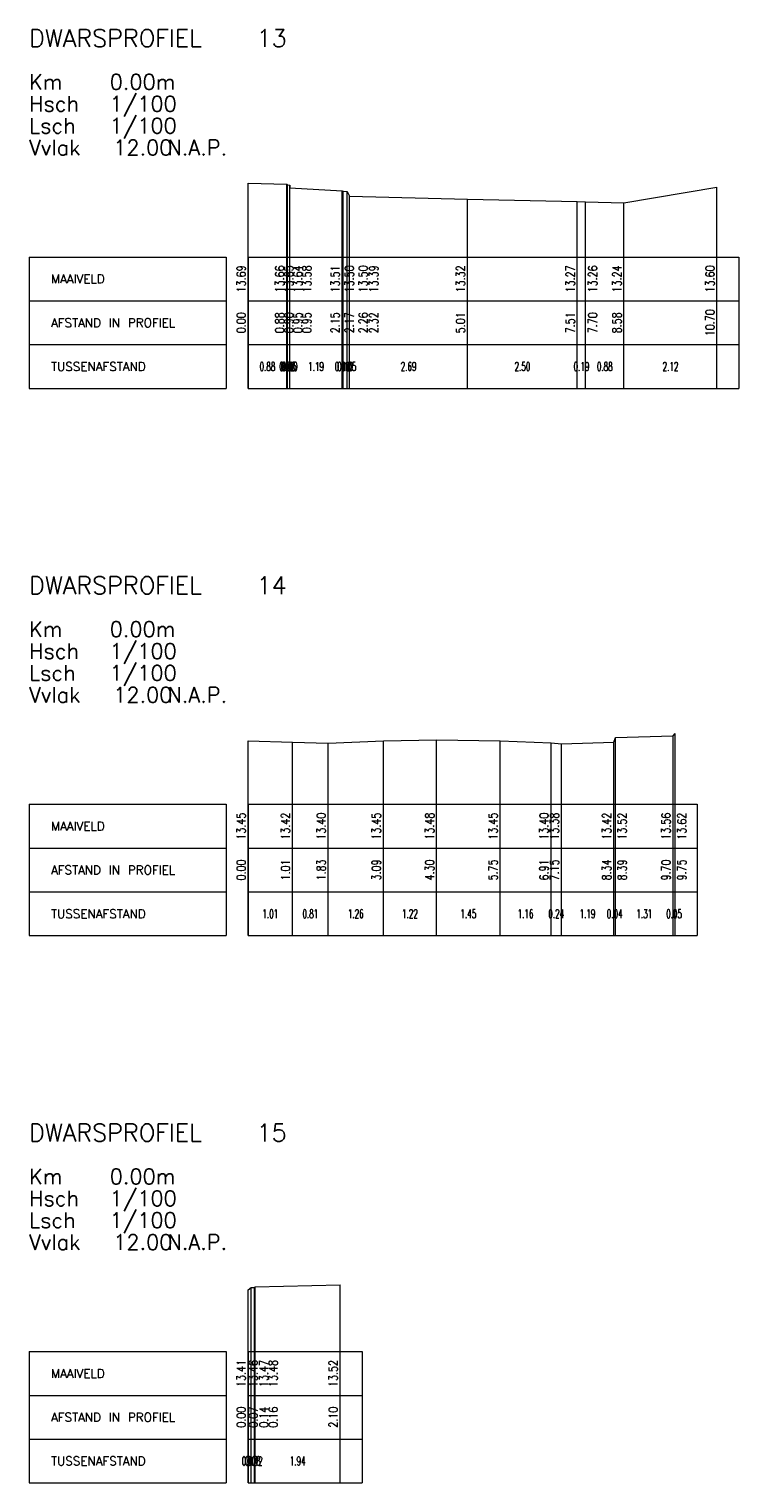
# Model space of a CAD drawing. Header units: metres. Extents: x 131067 to 131441, y 398248 to 398639.
# Tile 6 of 10: x 131416 to 131432, y 398459 to 398492. Entities that reach past the tile are written whole.
import ezdxf
from ezdxf.enums import TextEntityAlignment as Align

# ---------------------------------------------------------------- set-up
doc = ezdxf.new("R2010")
doc.units = ezdxf.units.M
doc.header["$MEASUREMENT"] = 0
doc.layers.add('lm-xyz-geopro dwarsprofiel', color=7, linetype='Continuous', lineweight=0)
doc.styles.get("Standard").update_dxf_attribs({"font": 'txt.shx'})

msp = doc.modelspace()

# ---------------------------------------------------------------- linework, layer by layer
at = {"layer": 'lm-xyz-geopro dwarsprofiel', "linetype": 'Continuous'}
for p, q in [((131421, 398487), (131421, 398488.686)), ((131421.879, 398487), (131421.879, 398488.664)), ((131421.897, 398487), (131421.897, 398488.647)), ((131421.949, 398487), (131421.949, 398488.644)), ((131421.953, 398487), (131421.953, 398488.584)), ((131423.145, 398487), (131423.145, 398488.514)), ((131423.165, 398487), (131423.165, 398488.504)), ((131423.261, 398487), (131423.261, 398488.5)), ((131431.7, 398487), (131431.7, 398488.597)), ((131423.315, 398487), (131423.315, 398488.392)), ((131426.008, 398487), (131426.008, 398488.323)), ((131428.512, 398487), (131428.512, 398488.265)), ((131428.702, 398487), (131428.702, 398488.263)), ((131429.577, 398487), (131429.577, 398488.237)), ((131421, 398486), (131421, 398487)), ((131421.879, 398486), (131421.879, 398487)), ((131421.897, 398486), (131421.897, 398487)), ((131421.949, 398486), (131421.949, 398487)), ((131421.953, 398486), (131421.953, 398487)), ((131423.145, 398486), (131423.145, 398487)), ((131423.165, 398486), (131423.165, 398487)), ((131423.261, 398486), (131423.261, 398487)), ((131423.315, 398486), (131423.315, 398487)), ((131426.008, 398486), (131426.008, 398487)), ((131428.512, 398486), (131428.512, 398487)), ((131428.702, 398486), (131428.702, 398487)), ((131429.577, 398486), (131429.577, 398487)), ((131431.7, 398486), (131431.7, 398487)), ((131421, 398474.5), (131421, 398475.949)), ((131422.012, 398474.5), (131422.012, 398475.92)), ((131422.827, 398474.5), (131422.827, 398475.895)), ((131424.085, 398474.5), (131424.085, 398475.949)), ((131425.302, 398474.5), (131425.302, 398475.976)), ((131426.75, 398474.5), (131426.75, 398475.948)), ((131427.912, 398474.5), (131427.912, 398475.901)), ((131428.15, 398474.5), (131428.15, 398475.881)), ((131429.342, 398474.5), (131429.342, 398475.917)), ((131429.386, 398474.5), (131429.386, 398476.023)), ((131430.696, 398474.5), (131430.696, 398476.063)), ((131430.746, 398474.5), (131430.746, 398476.121)), ((131421, 398473.5), (131421, 398474.5)), ((131422.012, 398473.5), (131422.012, 398474.5)), ((131422.827, 398473.5), (131422.827, 398474.5)), ((131424.085, 398473.5), (131424.085, 398474.5)), ((131425.302, 398473.5), (131425.302, 398474.5)), ((131426.75, 398473.5), (131426.75, 398474.5)), ((131427.912, 398473.5), (131427.912, 398474.5)), ((131428.15, 398473.5), (131428.15, 398474.5)), ((131429.342, 398473.5), (131429.342, 398474.5)), ((131429.386, 398473.5), (131429.386, 398474.5)), ((131430.696, 398473.5), (131430.696, 398474.5)), ((131430.746, 398473.5), (131430.746, 398474.5)), ((131421, 398462), (131421, 398463.407)), ((131421.066, 398462), (131421.066, 398463.463)), ((131421.142, 398462), (131421.142, 398463.467)), ((131421.158, 398462), (131421.158, 398463.482)), ((131423.102, 398462), (131423.102, 398463.523)), ((131421, 398461), (131421, 398462)), ((131421.066, 398461), (131421.066, 398462)), ((131421.142, 398461), (131421.142, 398462)), ((131421.158, 398461), (131421.158, 398462)), ((131423.102, 398461), (131423.102, 398462))]:
    msp.add_line(p, q, dxfattribs=at)
at = {"layer": 'lm-xyz-geopro dwarsprofiel', "color": 7, "linetype": 'Continuous'}
for p, q in [((131416, 398487), (131416, 398484)), ((131416, 398487), (131420.5, 398487)), ((131420.5, 398487), (131420.5, 398484)), ((131421, 398487), (131421, 398484)), ((131421, 398487), (131432.2, 398487)), ((131432.2, 398487), (131432.2, 398484)), ((131416, 398486), (131420.5, 398486)), ((131421, 398485), (131421, 398486)), ((131421, 398485), (131421, 398486)), ((131421, 398486), (131432.2, 398486)), ((131421.879, 398485), (131421.879, 398486)), ((131421.897, 398485), (131421.897, 398486)), ((131421.949, 398485), (131421.949, 398486)), ((131421.953, 398485), (131421.953, 398486)), ((131423.145, 398485), (131423.145, 398486)), ((131423.165, 398485), (131423.165, 398486)), ((131423.261, 398485), (131423.261, 398486)), ((131423.315, 398485), (131423.315, 398486)), ((131426.008, 398485), (131426.008, 398486)), ((131428.512, 398485), (131428.512, 398486)), ((131428.702, 398485), (131428.702, 398486)), ((131429.577, 398485), (131429.577, 398486)), ((131431.7, 398485), (131431.7, 398486)), ((131416, 398485), (131420.5, 398485)), ((131421, 398484), (131421, 398485)), ((131421, 398484), (131421, 398485)), ((131421, 398485), (131432.2, 398485)), ((131421.879, 398484), (131421.879, 398485)), ((131421.897, 398484), (131421.897, 398485)), ((131421.949, 398484), (131421.949, 398485)), ((131421.953, 398484), (131421.953, 398485)), ((131423.145, 398484), (131423.145, 398485)), ((131423.165, 398484), (131423.165, 398485)), ((131423.261, 398484), (131423.261, 398485)), ((131423.315, 398484), (131423.315, 398485)), ((131426.008, 398484), (131426.008, 398485)), ((131428.512, 398484), (131428.512, 398485)), ((131428.702, 398484), (131428.702, 398485)), ((131429.577, 398484), (131429.577, 398485)), ((131431.7, 398484), (131431.7, 398485)), ((131416, 398484), (131420.5, 398484)), ((131421, 398484), (131432.2, 398484)), ((131416, 398474.5), (131416, 398471.5)), ((131416, 398474.5), (131420.5, 398474.5)), ((131420.5, 398474.5), (131420.5, 398471.5)), ((131421, 398474.5), (131421, 398471.5)), ((131421, 398474.5), (131431.246, 398474.5)), ((131431.246, 398474.5), (131431.246, 398471.5)), ((131416, 398473.5), (131420.5, 398473.5)), ((131421, 398472.5), (131421, 398473.5)), ((131421, 398472.5), (131421, 398473.5)), ((131421, 398473.5), (131431.246, 398473.5)), ((131422.012, 398472.5), (131422.012, 398473.5)), ((131422.827, 398472.5), (131422.827, 398473.5)), ((131424.085, 398472.5), (131424.085, 398473.5)), ((131425.302, 398472.5), (131425.302, 398473.5)), ((131426.75, 398472.5), (131426.75, 398473.5)), ((131427.912, 398472.5), (131427.912, 398473.5)), ((131428.15, 398472.5), (131428.15, 398473.5)), ((131429.342, 398472.5), (131429.342, 398473.5)), ((131429.386, 398472.5), (131429.386, 398473.5)), ((131430.696, 398472.5), (131430.696, 398473.5)), ((131430.746, 398472.5), (131430.746, 398473.5)), ((131416, 398472.5), (131420.5, 398472.5)), ((131421, 398471.5), (131421, 398472.5)), ((131421, 398471.5), (131421, 398472.5)), ((131421, 398472.5), (131431.246, 398472.5)), ((131422.012, 398471.5), (131422.012, 398472.5)), ((131422.827, 398471.5), (131422.827, 398472.5)), ((131424.085, 398471.5), (131424.085, 398472.5)), ((131425.302, 398471.5), (131425.302, 398472.5)), ((131426.75, 398471.5), (131426.75, 398472.5)), ((131427.912, 398471.5), (131427.912, 398472.5)), ((131428.15, 398471.5), (131428.15, 398472.5)), ((131429.342, 398471.5), (131429.342, 398472.5)), ((131429.386, 398471.5), (131429.386, 398472.5)), ((131430.696, 398471.5), (131430.696, 398472.5)), ((131430.746, 398471.5), (131430.746, 398472.5)), ((131416, 398471.5), (131420.5, 398471.5)), ((131421, 398471.5), (131431.246, 398471.5)), ((131416, 398462), (131416, 398459)), ((131416, 398462), (131420.5, 398462)), ((131420.5, 398462), (131420.5, 398459)), ((131421, 398462), (131421, 398459)), ((131421, 398462), (131423.602, 398462)), ((131423.602, 398462), (131423.602, 398459)), ((131416, 398461), (131420.5, 398461)), ((131421, 398460), (131421, 398461)), ((131421, 398460), (131421, 398461)), ((131421, 398461), (131423.602, 398461)), ((131421.066, 398460), (131421.066, 398461)), ((131421.142, 398460), (131421.142, 398461)), ((131421.158, 398460), (131421.158, 398461)), ((131423.102, 398460), (131423.102, 398461)), ((131416, 398460), (131420.5, 398460)), ((131421, 398459), (131421, 398460)), ((131421, 398459), (131421, 398460)), ((131421, 398460), (131423.602, 398460)), ((131421.066, 398459), (131421.066, 398460)), ((131421.142, 398459), (131421.142, 398460)), ((131421.158, 398459), (131421.158, 398460)), ((131423.102, 398459), (131423.102, 398460)), ((131416, 398459), (131420.5, 398459)), ((131421, 398459), (131423.602, 398459))]:
    msp.add_line(p, q, dxfattribs=at)
at = {"layer": 'lm-xyz-geopro dwarsprofiel', "color": 4, "linetype": 'Continuous', "flags": 128}
for points in [[(131421, 398488.686), (131421.879, 398488.664), (131421.897, 398488.647), (131421.949, 398488.644), (131421.953, 398488.584), (131423.145, 398488.514), (131423.165, 398488.504), (131423.261, 398488.5), (131423.315, 398488.392), (131426.008, 398488.323), (131428.512, 398488.265), (131428.702, 398488.263), (131429.577, 398488.237), (131431.7, 398488.597)], [(131421, 398475.949), (131422.012, 398475.92), (131422.827, 398475.895), (131424.085, 398475.949), (131425.302, 398475.976), (131426.75, 398475.948), (131427.912, 398475.901), (131428.15, 398475.881), (131429.342, 398475.917), (131429.386, 398476.023), (131430.696, 398476.063), (131430.746, 398476.121)], [(131421, 398463.407), (131421.066, 398463.463), (131421.142, 398463.467), (131421.158, 398463.482), (131423.102, 398463.523)]]:
    msp.add_lwpolyline(points, dxfattribs=at)

# ---------------------------------------------------------------- texts
at = {"layer": 'lm-xyz-geopro dwarsprofiel', "color": 6, "linetype": 'ByBlock'}
for s, p in [('DWARSPROFIEL', (131416, 398492)), ('13', (131421.193, 398492)), ('DWARSPROFIEL', (131416, 398479.5)), ('14', (131421.193, 398479.5)), ('DWARSPROFIEL', (131416, 398467)), ('15', (131421.193, 398467))]:
    msp.add_text(s, height=0.4, dxfattribs=at).set_placement(p, align=Align.MIDDLE_LEFT)
at = {"layer": 'lm-xyz-geopro dwarsprofiel', "color": 7, "linetype": 'ByBlock'}
for s, p in [('Km', (131416, 398491)), ('Hsch', (131416, 398490.5)), ('Lsch', (131416, 398490)), ('Vvlak', (131416, 398489.5)), ('N.A.P.', (131419.156, 398489.5)), ('Km', (131416, 398478.5)), ('Hsch', (131416, 398478)), ('Lsch', (131416, 398477.5)), ('Vvlak', (131416, 398477)), ('N.A.P.', (131419.156, 398477)), ('Km', (131416, 398466)), ('Hsch', (131416, 398465.5)), ('Lsch', (131416, 398465)), ('Vvlak', (131416, 398464.5)), ('N.A.P.', (131419.156, 398464.5))]:
    msp.add_text(s, height=0.35, dxfattribs=at).set_placement(p, align=Align.MIDDLE_LEFT)
at = {"layer": 'lm-xyz-geopro dwarsprofiel', "linetype": 'ByBlock'}
for s, p in [('0.00m', (131417.84, 398491)), ('1/100', (131417.84, 398490.5)), ('1/100', (131417.84, 398490)), ('12.00', (131417.921, 398489.5)), ('0.00m', (131417.84, 398478.5)), ('1/100', (131417.84, 398478)), ('1/100', (131417.84, 398477.5)), ('12.00', (131417.921, 398477)), ('0.00m', (131417.84, 398466)), ('1/100', (131417.84, 398465.5)), ('1/100', (131417.84, 398465)), ('12.00', (131417.921, 398464.5))]:
    msp.add_text(s, height=0.35, dxfattribs=at).set_placement(p, align=Align.MIDDLE_LEFT)
at = {"layer": 'lm-xyz-geopro dwarsprofiel'}
for s, p in [('MAAIVELD', (131416.5, 398486.5)), ('AFSTAND IN PROFIEL', (131416.5, 398485.5)), ('TUSSENAFSTAND', (131416.5, 398484.5)), ('MAAIVELD', (131416.5, 398474)), ('AFSTAND IN PROFIEL', (131416.5, 398473)), ('TUSSENAFSTAND', (131416.5, 398472)), ('MAAIVELD', (131416.5, 398461.5)), ('AFSTAND IN PROFIEL', (131416.5, 398460.5)), ('TUSSENAFSTAND', (131416.5, 398459.5))]:
    msp.add_text(s, height=0.2, dxfattribs=at).set_placement(p, align=Align.MIDDLE_LEFT)
at = {"layer": 'lm-xyz-geopro dwarsprofiel', "width": 0.8}
for s, p in [('13.69', (131421, 398486.5)), ('13.66', (131421.879, 398486.5)), ('13.65', (131422.087, 398486.5)), ('13.64', (131422.291, 398486.5)), ('13.58', (131422.499, 398486.5)), ('13.51', (131423.145, 398486.5)), ('13.50', (131423.469, 398486.5)), ('13.50', (131423.785, 398486.5)), ('13.39', (131424.025, 398486.5)), ('13.32', (131426.008, 398486.5)), ('13.27', (131428.512, 398486.5)), ('13.26', (131429.023, 398486.5)), ('13.24', (131429.577, 398486.5)), ('13.60', (131431.7, 398486.5)), ('13.45', (131421, 398474)), ('13.42', (131422.012, 398474)), ('13.40', (131422.827, 398474)), ('13.45', (131424.085, 398474)), ('13.48', (131425.302, 398474)), ('13.45', (131426.75, 398474)), ('13.40', (131427.912, 398474)), ('13.38', (131428.15, 398474)), ('13.42', (131429.342, 398474)), ('13.52', (131429.696, 398474)), ('13.56', (131430.696, 398474)), ('13.62', (131431.056, 398474)), ('13.41', (131421, 398461.5)), ('13.46', (131421.274, 398461.5)), ('13.47', (131421.516, 398461.5)), ('13.48', (131421.729, 398461.5)), ('13.52', (131423.102, 398461.5))]:
    msp.add_text(s, height=0.2, rotation=90, dxfattribs=at).set_placement(p, align=Align.BOTTOM_CENTER)
at = {"layer": 'lm-xyz-geopro dwarsprofiel', "color": 7, "width": 0.8}
for s, p in [('0.00', (131421, 398485.5)), ('0.88', (131421.879, 398485.5)), ('0.90', (131422.087, 398485.5)), ('0.95', (131422.291, 398485.5)), ('0.95', (131422.499, 398485.5)), ('2.15', (131423.145, 398485.5)), ('2.17', (131423.469, 398485.5)), ('2.26', (131423.785, 398485.5)), ('2.32', (131424.025, 398485.5)), ('5.01', (131426.008, 398485.5)), ('7.51', (131428.512, 398485.5)), ('7.70', (131429.023, 398485.5)), ('8.58', (131429.577, 398485.5)), ('10.70', (131431.7, 398485.5)), ('0.00', (131421, 398473)), ('1.01', (131422.012, 398473)), ('1.83', (131422.827, 398473)), ('3.09', (131424.085, 398473)), ('4.30', (131425.302, 398473)), ('5.75', (131426.75, 398473)), ('6.91', (131427.912, 398473)), ('7.15', (131428.15, 398473)), ('8.34', (131429.342, 398473)), ('8.39', (131429.696, 398473)), ('9.70', (131430.696, 398473)), ('9.75', (131431.056, 398473)), ('0.00', (131421, 398460.5)), ('0.07', (131421.274, 398460.5)), ('0.14', (131421.516, 398460.5)), ('0.16', (131421.729, 398460.5)), ('2.10', (131423.102, 398460.5))]:
    msp.add_text(s, height=0.2, rotation=90, dxfattribs=at).set_placement(p, align=Align.BOTTOM_CENTER)
at = {"layer": 'lm-xyz-geopro dwarsprofiel', "color": 7, "width": 0.6}
for s, p in [('0.88', (131421.44, 398484.5)), ('0.02', (131421.888, 398484.5)), ('0.05', (131421.923, 398484.5)), ('0.00', (131421.951, 398484.5)), ('1.19', (131422.549, 398484.5)), ('0.02', (131423.155, 398484.5)), ('0.10', (131423.213, 398484.5)), ('0.05', (131423.288, 398484.5)), ('2.69', (131424.661, 398484.5)), ('2.50', (131427.26, 398484.5)), ('0.19', (131428.607, 398484.5)), ('0.88', (131429.139, 398484.5)), ('2.12', (131430.639, 398484.5)), ('1.01', (131421.506, 398472)), ('0.81', (131422.419, 398472)), ('1.26', (131423.456, 398472)), ('1.22', (131424.693, 398472)), ('1.45', (131426.026, 398472)), ('1.16', (131427.331, 398472)), ('0.24', (131428.031, 398472)), ('1.19', (131428.746, 398472)), ('0.04', (131429.364, 398472)), ('1.31', (131430.041, 398472)), ('0.05', (131430.721, 398472)), ('0.07', (131421.033, 398459.5)), ('0.08', (131421.104, 398459.5)), ('0.02', (131421.15, 398459.5)), ('1.94', (131422.13, 398459.5))]:
    msp.add_text(s, height=0.2, dxfattribs=at).set_placement(p, align=Align.MIDDLE_CENTER)

doc.saveas('drawing.dxf')
